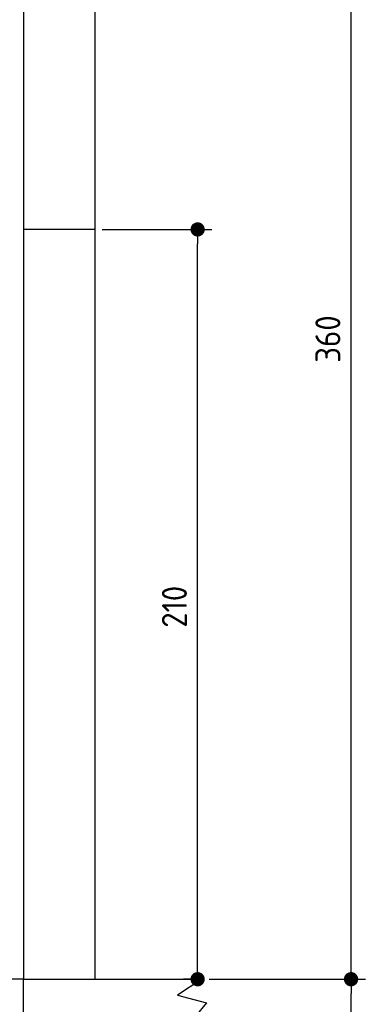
# Model space of a CAD drawing. Extents: x 562 to 7231, y 5767 to 12226.
# Tile 76 of 83: x 6262 to 7231, y 8046 to 10803. Entities that reach past the tile are written whole.
import ezdxf

# ---------------------------------------------------------------- set-up
doc = ezdxf.new("R2010")
doc.units = 0
doc.layers.get('0').update_dxf_attribs({"linetype": 'CONTINUOUS'})
doc.layers.get('DEFPOINTS').update_dxf_attribs({"linetype": 'CONTINUOUS'})
for name, color, linetype in [('4', 3, 'CONTINUOUS'), ('5', 3, 'CONTINUOUS'), ('AM_5', 3, 'CONTINUOUS')]:
    doc.layers.add(name, color=color, linetype=linetype)
doc.styles.get("Standard").update_dxf_attribs({"font": 'ISOCP.SHX'})
doc.dimstyles.get("Standard").update_dxf_attribs({"dimtxt": 50, "dimasz": 100, "dimexe": 0.18, "dimexo": 0.0625, "dimgap": 15, "dimtad": 1, "dimlfac": 0.1, "dimzin": 0, "dimcen": 0.09, "dimazin": 3, "dimtfac": 1, "dimtofl": 0, "dimtmove": 0, "dimatfit": 3})

# ---------------------------------------------------------------- blocks, each defined once
blk = doc.blocks.new('PUNKT')
at = {"layer": '4', "color": 0, "linetype": 'BYBLOCK'}
blk.add_line((-0.5, 0), (-1, 0), dxfattribs=at)
at = {"layer": '4', "color": 0, "linetype": 'BYBLOCK', "const_width": 0.5}
blk.add_lwpolyline([(-0.25, 0, 1), (0.25, 0, 1)], format="xyb", close=True, dxfattribs=at)
blk = doc.blocks.new('*U48')
at = {"layer": '4', "color": 2}
blk.add_text('190', height=70, rotation=90, dxfattribs=at).set_placement((7161, 7099.3))
blk = doc.blocks.new('*D4')
at = {"layer": '4'}
for p, q in [((6792.8, 8115.9), (7231, 8115.9)), ((7191, 6255.9), (7191, 8075.9)), ((6292.8, 6215.9), (7231, 6215.9))]:
    blk.add_line(p, q, dxfattribs=at)
at = {"layer": 'DEFPOINTS', "color": 0}
for p in [(6772.8, 8115.9), (7191, 8115.9), (6272.8, 6215.9)]:
    blk.add_point(p, dxfattribs=at)
blk.add_blockref('*U48', (0, 0))
at = {"layer": '4', "xscale": 40, "yscale": 40, "zscale": 40}
for p, rotation in [((7191, 8115.9), 90), ((7191, 6215.9), 270)]:
    blk.add_blockref('PUNKT', p, dxfattribs=dict(at, rotation=rotation))
blk = doc.blocks.new('*U26')
at = {"layer": '4', "color": 2}
blk.add_text('360', height=70, rotation=90, dxfattribs=at).set_placement((7161, 9842.4))
blk = doc.blocks.new('*D5')
at = {"layer": '4'}
for p, q in [((6292.8, 11715.9), (7231, 11715.9)), ((7191, 8155.9), (7191, 11675.9)), ((6792.8, 8115.9), (7231, 8115.9))]:
    blk.add_line(p, q, dxfattribs=at)
at = {"layer": 'DEFPOINTS', "color": 0}
for p in [(6272.8, 11715.9), (7191, 11715.9), (6772.8, 8115.9)]:
    blk.add_point(p, dxfattribs=at)
blk.add_blockref('*U26', (0, 0))
at = {"layer": '4', "xscale": 40, "yscale": 40, "zscale": 40}
for p, rotation in [((7191, 11715.9), 90), ((7191, 8115.9), 270)]:
    blk.add_blockref('PUNKT', p, dxfattribs=dict(at, rotation=rotation))
blk = doc.blocks.new('*U29')
at = {"layer": 'AM_5', "color": 2}
blk.add_text('210', height=70, rotation=90, dxfattribs=at).set_placement((6730.7, 9100.3))
blk = doc.blocks.new('*D13')
at = {"layer": 'AM_5'}
for p, q in [((6492.8, 10215.9), (6800.7, 10215.9)), ((6760.7, 8155.9), (6760.7, 10175.9)), ((6752.8, 8115.9), (6720.7, 8115.9))]:
    blk.add_line(p, q, dxfattribs=at)
at = {"layer": 'DEFPOINTS', "color": 0}
for p in [(6472.8, 10215.9), (6760.7, 10215.9), (6772.8, 8115.9)]:
    blk.add_point(p, dxfattribs=at)
blk.add_blockref('*U29', (0, 0))
at = {"layer": 'AM_5', "xscale": 40, "yscale": 40, "zscale": 40}
for p, rotation in [((6760.7, 10215.9), 90), ((6760.7, 8115.9), 270)]:
    blk.add_blockref('PUNKT', p, dxfattribs=dict(at, rotation=rotation))

msp = doc.modelspace()

# ---------------------------------------------------------------- linework, layer by layer
for p, q in [((6472.775, 11915.902), (6472.775, 8115.902)), ((6272.775, 11715.902), (6272.775, 8115.902)), ((6472.775, 10215.902), (6272.775, 10215.902)), ((6272.775, 6215.902), (6272.775, 8115.902)), ((6272.775, 8115.902), (6772.775, 8115.902)), ((6772.775, 8115.902), (6704.421, 8071.139)), ((6704.421, 8071.139), (6785.373, 8049.505)), ((6785.373, 8049.505), (6755.252, 8012.821))]:
    msp.add_line(p, q)
at = {"layer": '5'}
msp.add_line((6272.775, 8115.902), (872.775, 8115.902), dxfattribs=at)

# ---------------------------------------------------------------- dimensions: what is measured, and where the dimension line sits
at = {"layer": '4'}
for base, p1, p2, picture, middle in [((7190.953, 11715.902), (6772.775, 8115.902), (6272.775, 11715.902), '*D5', (7125.953, 9915.902)), ((7190.953, 8115.902), (6272.775, 6215.902), (6772.775, 8115.902), '*D4', (7125.953, 7165.902))]:
    dim = msp.add_linear_dim(base=base, p1=p1, p2=p2, angle=90, dimstyle='Standard', dxfattribs=at)
    dim.commit()
    dim.dimension.update_dxf_attribs({"geometry": picture, "text_midpoint": middle})
at = {"layer": 'AM_5'}
dim = msp.add_linear_dim(base=(6760.722, 10215.902), p1=(6772.775, 8115.902), p2=(6472.775, 10215.902), angle=90, dimstyle='Standard', dxfattribs=at)
dim.commit()
dim.dimension.update_dxf_attribs({"geometry": '*D13', "text_midpoint": (6695.716, 9165.902)})

doc.saveas('drawing.dxf')
